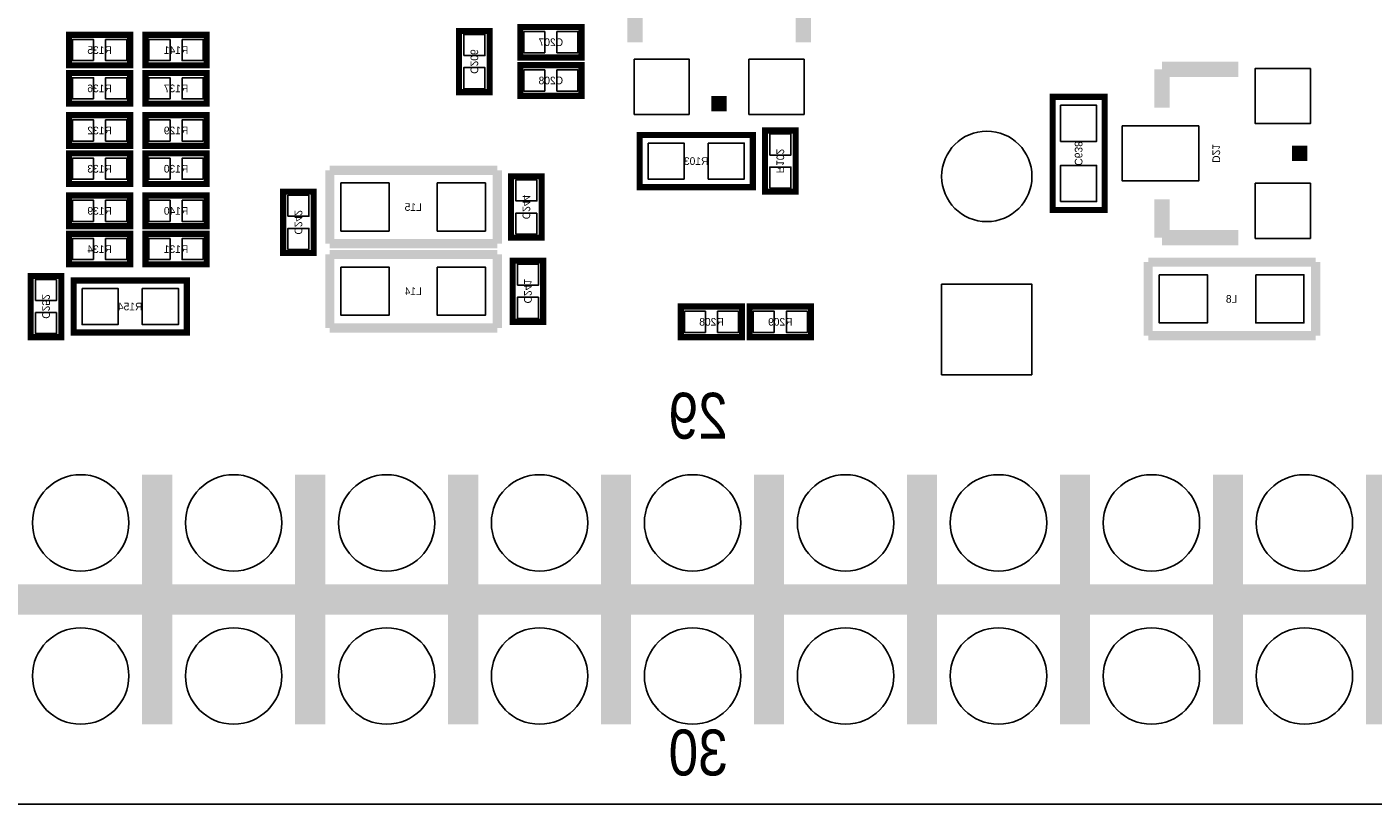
# Model space of a CAD drawing. Extents: x -7 to 92, y 0 to 100.
# Tile 5 of 16: x 30 to 53, y 0 to 13. Entities that reach past the tile are written whole.
import ezdxf
from ezdxf.enums import TextEntityAlignment as Align

# ---------------------------------------------------------------- set-up
doc = ezdxf.new("R2010")
doc.units = 0
for name, color, linetype in [('BG_OUTLINE', 12, 'CONTINUOUS'), ('BG_SILKSCREEN_BOTTOM', 150, 'CONTINUOUS'), ('PG_SILKSCREEN_BOTTOM', 150, 'CONTINUOUS'), ('PIN_BOTTOM', 200, 'CONTINUOUS'), ('RD_SILKSCREEN_BOTTOM', 150, 'CONTINUOUS')]:
    doc.layers.add(name, color=color, linetype=linetype)

msp = doc.modelspace()

# ---------------------------------------------------------------- linework, layer by layer
at = {"layer": 'BG_OUTLINE'}
msp.add_lwpolyline([(0, 1.500124), (0, 54.500018, -0.414227), (1.500124, 55.999888), (15.999968, 55.999888, -0.414241), (16.999966, 54.99989), (16.999966, 52.500022, 0.414244), (18.50009, 50.999898, 0.414204), (19.99996, 52.500022), (19.99996, 54.99989, -0.414226), (20.999958, 55.999888), (21.3614, 55.999888), (83.49996, 55.999888, -0.414216), (85.000084, 54.500018), (85.000084, 1.500124, -0.414251), (83.49996, 0), (1.500124, 0, -0.414262)], format="xyb", close=True, dxfattribs=at)
at = {"layer": 'PG_SILKSCREEN_BOTTOM'}
for points, const_width in [([(40.259, 13.9065), (40.259, 12.6365)], 0.254), ([(43.053, 13.9065), (43.053, 12.6365)], 0.254), ([(31.877, 12.2555), (30.861, 12.2555), (30.861, 12.7635), (31.877, 12.7635), (31.877, 12.2555)], 0.1016), ([(32.131, 12.7635), (33.147, 12.7635), (33.147, 12.2555), (32.131, 12.2555), (32.131, 12.7635)], 0.1016), ([(37.338, 11.811), (37.338, 12.827), (37.846, 12.827), (37.846, 11.811), (37.338, 11.811)], 0.1016), ([(38.354, 12.89431), (39.37, 12.89431), (39.37, 12.38631), (38.354, 12.38631), (38.354, 12.89431)], 0.1016), ([(38.354, 12.25931), (39.37, 12.25931), (39.37, 11.75131), (38.354, 11.75131), (38.354, 12.25931)], 0.1016), ([(49.0093, 11.557), (49.0093, 12.192)], 0.254), ([(49.0093, 12.192), (50.2793, 12.192)], 0.254), ([(31.877, 11.6205), (30.861, 11.6205), (30.861, 12.1285), (31.877, 12.1285), (31.877, 11.6205)], 0.1016), ([(32.131, 12.1285), (33.147, 12.1285), (33.147, 11.6205), (32.131, 11.6205), (32.131, 12.1285)], 0.1016), ([(41.783, 11.6205), (41.529, 11.6205)], 0.254), ([(48.0568, 9.8552), (48.0568, 11.7348), (47.1932, 11.7348), (47.1932, 9.8552), (48.0568, 9.8552)], 0.1016), ([(31.877, 10.922), (30.861, 10.922), (30.861, 11.43), (31.877, 11.43), (31.877, 10.922)], 0.1016), ([(33.147, 10.922), (32.131, 10.922), (32.131, 11.43), (33.147, 11.43), (33.147, 10.922)], 0.1016), ([(42.418, 10.16), (42.418, 11.176), (42.926, 11.176), (42.926, 10.16), (42.418, 10.16)], 0.1016), ([(40.3352, 10.2362), (42.2148, 10.2362), (42.2148, 11.0998), (40.3352, 11.0998), (40.3352, 10.2362)], 0.1016), ([(51.2953, 10.922), (51.2953, 10.668)], 0.254), ([(31.877, 10.287), (30.861, 10.287), (30.861, 10.795), (31.877, 10.795), (31.877, 10.287)], 0.1016), ([(33.147, 10.287), (32.131, 10.287), (32.131, 10.795), (33.147, 10.795), (33.147, 10.287)], 0.1016), ([(37.973, 10.5156), (35.1917, 10.5156)], 0.1524), ([(35.1917, 10.5156), (35.1917, 9.2964)], 0.1524), ([(37.973, 9.2964), (37.973, 10.5156)], 0.1524), ([(38.7096, 10.414), (38.7096, 9.398), (38.2016, 9.398), (38.2016, 10.414), (38.7096, 10.414)], 0.1016), ([(31.877, 9.5885), (30.861, 9.5885), (30.861, 10.0965), (31.877, 10.0965), (31.877, 9.5885)], 0.1016), ([(32.131, 10.0965), (33.147, 10.0965), (33.147, 9.5885), (32.131, 9.5885), (32.131, 10.0965)], 0.1016), ([(34.417, 9.144), (34.417, 10.16), (34.925, 10.16), (34.925, 9.144), (34.417, 9.144)], 0.1016), ([(49.0093, 10.033), (49.0093, 9.398)], 0.254), ([(31.877, 8.9535), (30.861, 8.9535), (30.861, 9.4615), (31.877, 9.4615), (31.877, 8.9535)], 0.1016), ([(33.147, 8.9535), (32.131, 8.9535), (32.131, 9.4615), (33.147, 9.4615), (33.147, 8.9535)], 0.1016), ([(49.0093, 9.398), (50.2793, 9.398)], 0.254), ([(35.1917, 9.2964), (37.973, 9.2964)], 0.1524), ([(37.973, 9.1186), (35.1917, 9.1186)], 0.1524), ([(35.1917, 9.1186), (35.1917, 7.8994)], 0.1524), ([(37.973, 7.8994), (37.973, 9.1186)], 0.1524), ([(38.227, 8.001), (38.227, 9.017), (38.735, 9.017), (38.735, 8.001), (38.227, 8.001)], 0.1016), ([(51.562, 8.9916), (48.7807, 8.9916)], 0.1524), ([(48.7807, 8.9916), (48.7807, 7.7724)], 0.1524), ([(51.562, 7.7724), (51.562, 8.9916)], 0.1524), ([(30.734, 8.763), (30.734, 7.747), (30.226, 7.747), (30.226, 8.763), (30.734, 8.763)], 0.1016), ([(30.9372, 7.8232), (32.8168, 7.8232), (32.8168, 8.6868), (30.9372, 8.6868), (30.9372, 7.8232)], 0.1016), ([(41.021, 8.255), (42.037, 8.255), (42.037, 7.747), (41.021, 7.747), (41.021, 8.255)], 0.1016), ([(43.18, 7.747), (42.164, 7.747), (42.164, 8.255), (43.18, 8.255), (43.18, 7.747)], 0.1016), ([(35.1917, 7.8994), (37.973, 7.8994)], 0.1524), ([(48.7807, 7.7724), (51.562, 7.7724)], 0.1524), ([(32.325056, 5.465064), (32.325056, 1.324864)], 0.500126), ([(34.865056, 5.465064), (34.865056, 1.324864)], 0.500126), ([(37.405056, 5.465064), (37.405056, 1.324864)], 0.500126), ([(39.945056, 5.465064), (39.945056, 1.324864)], 0.500126), ([(42.485056, 5.465064), (42.485056, 1.324864)], 0.500126), ([(45.025056, 5.465064), (45.025056, 1.324864)], 0.500126), ([(47.565056, 5.465064), (47.565056, 1.324864)], 0.500126), ([(50.105056, 5.465064), (50.105056, 1.324864)], 0.500126), ([(52.645056, 5.465064), (52.645056, 1.324864)], 0.500126), ([(77.445108, 3.394964), (27.645106, 3.394964)], 0.500126)]:
    msp.add_lwpolyline(points, dxfattribs=dict(at, const_width=const_width))
at = {"layer": 'PIN_BOTTOM'}
for points in [[(37.416994, 12.419076), (37.767006, 12.419076), (37.767006, 12.769088), (37.416994, 12.769088)], [(38.411912, 12.815316), (38.411912, 12.465304), (38.761924, 12.465304), (38.761924, 12.815316)], [(38.962076, 12.815316), (38.962076, 12.465304), (39.312088, 12.465304), (39.312088, 12.815316)], [(31.268924, 12.334494), (31.268924, 12.684506), (30.918912, 12.684506), (30.918912, 12.334494)], [(31.819088, 12.334494), (31.819088, 12.684506), (31.469076, 12.684506), (31.469076, 12.334494)], [(32.188912, 12.684506), (32.188912, 12.334494), (32.538924, 12.334494), (32.538924, 12.684506)], [(32.739076, 12.684506), (32.739076, 12.334494), (33.089088, 12.334494), (33.089088, 12.684506)], [(41.1607, 11.4427), (41.1607, 12.3571), (40.2463, 12.3571), (40.2463, 11.4427)], [(43.0657, 11.4427), (43.0657, 12.3571), (42.1513, 12.3571), (42.1513, 11.4427)], [(37.416994, 11.868912), (37.767006, 11.868912), (37.767006, 12.218924), (37.416994, 12.218924)], [(38.411912, 12.180316), (38.411912, 11.830304), (38.761924, 11.830304), (38.761924, 12.180316)], [(38.962076, 12.180316), (38.962076, 11.830304), (39.312088, 11.830304), (39.312088, 12.180316)], [(51.4731, 12.2047), (50.5587, 12.2047), (50.5587, 11.2903), (51.4731, 11.2903)], [(31.268924, 11.699494), (31.268924, 12.049506), (30.918912, 12.049506), (30.918912, 11.699494)], [(31.819088, 11.699494), (31.819088, 12.049506), (31.469076, 12.049506), (31.469076, 11.699494)], [(32.188912, 12.049506), (32.188912, 11.699494), (32.538924, 11.699494), (32.538924, 12.049506)], [(32.739076, 12.049506), (32.739076, 11.699494), (33.089088, 11.699494), (33.089088, 12.049506)], [(47.32528, 10.995152), (47.92472, 10.995152), (47.92472, 11.594592), (47.32528, 11.594592)], [(31.268924, 11.000994), (31.268924, 11.351006), (30.918912, 11.351006), (30.918912, 11.000994)], [(31.819088, 11.000994), (31.819088, 11.351006), (31.469076, 11.351006), (31.469076, 11.000994)], [(32.538924, 11.000994), (32.538924, 11.351006), (32.188912, 11.351006), (32.188912, 11.000994)], [(33.089088, 11.000994), (33.089088, 11.351006), (32.739076, 11.351006), (32.739076, 11.000994)], [(49.6189, 11.2522), (48.3489, 11.2522), (48.3489, 10.3378), (49.6189, 10.3378)], [(40.475408, 10.96772), (40.475408, 10.36828), (41.074848, 10.36828), (41.074848, 10.96772)], [(41.475152, 10.96772), (41.475152, 10.36828), (42.074592, 10.36828), (42.074592, 10.96772)], [(42.496994, 10.768076), (42.847006, 10.768076), (42.847006, 11.118088), (42.496994, 11.118088)], [(31.268924, 10.365994), (31.268924, 10.716006), (30.918912, 10.716006), (30.918912, 10.365994)], [(31.819088, 10.365994), (31.819088, 10.716006), (31.469076, 10.716006), (31.469076, 10.365994)], [(32.538924, 10.365994), (32.538924, 10.716006), (32.188912, 10.716006), (32.188912, 10.365994)], [(33.089088, 10.365994), (33.089088, 10.716006), (32.739076, 10.716006), (32.739076, 10.365994)], [(42.496994, 10.217912), (42.847006, 10.217912), (42.847006, 10.567924), (42.496994, 10.567924)], [(47.32528, 9.995408), (47.92472, 9.995408), (47.92472, 10.594848), (47.32528, 10.594848)], [(35.37585, 10.30605), (35.37585, 9.50595), (36.17595, 9.50595), (36.17595, 10.30605)], [(36.97605, 10.30605), (36.97605, 9.50595), (37.77615, 9.50595), (37.77615, 10.30605)], [(38.630606, 10.356088), (38.280594, 10.356088), (38.280594, 10.006076), (38.630606, 10.006076)], [(51.4731, 10.2997), (50.5587, 10.2997), (50.5587, 9.3853), (51.4731, 9.3853)], [(34.495994, 9.752076), (34.846006, 9.752076), (34.846006, 10.102088), (34.495994, 10.102088)], [(31.268924, 9.667494), (31.268924, 10.017506), (30.918912, 10.017506), (30.918912, 9.667494)], [(31.819088, 9.667494), (31.819088, 10.017506), (31.469076, 10.017506), (31.469076, 9.667494)], [(32.188912, 10.017506), (32.188912, 9.667494), (32.538924, 9.667494), (32.538924, 10.017506)], [(32.739076, 10.017506), (32.739076, 9.667494), (33.089088, 9.667494), (33.089088, 10.017506)], [(38.630606, 9.805924), (38.280594, 9.805924), (38.280594, 9.455912), (38.630606, 9.455912)], [(34.495994, 9.201912), (34.846006, 9.201912), (34.846006, 9.551924), (34.495994, 9.551924)], [(31.268924, 9.032494), (31.268924, 9.382506), (30.918912, 9.382506), (30.918912, 9.032494)], [(31.819088, 9.032494), (31.819088, 9.382506), (31.469076, 9.382506), (31.469076, 9.032494)], [(32.538924, 9.032494), (32.538924, 9.382506), (32.188912, 9.382506), (32.188912, 9.032494)], [(33.089088, 9.032494), (33.089088, 9.382506), (32.739076, 9.382506), (32.739076, 9.032494)], [(38.305994, 8.609076), (38.656006, 8.609076), (38.656006, 8.959088), (38.305994, 8.959088)], [(35.37585, 8.90905), (35.37585, 8.10895), (36.17595, 8.10895), (36.17595, 8.90905)], [(36.97605, 8.90905), (36.97605, 8.10895), (37.77615, 8.10895), (37.77615, 8.90905)], [(48.96485, 8.78205), (48.96485, 7.98195), (49.76495, 7.98195), (49.76495, 8.78205)], [(50.56505, 8.78205), (50.56505, 7.98195), (51.36515, 7.98195), (51.36515, 8.78205)], [(30.655006, 8.705088), (30.304994, 8.705088), (30.304994, 8.355076), (30.655006, 8.355076)], [(31.077408, 8.55472), (31.077408, 7.95528), (31.676848, 7.95528), (31.676848, 8.55472)], [(32.077152, 8.55472), (32.077152, 7.95528), (32.676592, 7.95528), (32.676592, 8.55472)], [(46.851062, 7.123938), (45.350938, 7.123938), (45.350938, 8.624062), (46.851062, 8.624062)], [(38.305994, 8.058912), (38.656006, 8.058912), (38.656006, 8.408924), (38.305994, 8.408924)], [(30.655006, 8.154924), (30.304994, 8.154924), (30.304994, 7.804912), (30.655006, 7.804912)], [(41.078912, 8.176006), (41.078912, 7.825994), (41.428924, 7.825994), (41.428924, 8.176006)], [(41.629076, 8.176006), (41.629076, 7.825994), (41.979088, 7.825994), (41.979088, 8.176006)], [(42.571924, 7.825994), (42.571924, 8.176006), (42.221912, 8.176006), (42.221912, 7.825994)], [(43.122088, 7.825994), (43.122088, 8.176006), (42.772076, 8.176006), (42.772076, 7.825994)]]:
    msp.add_lwpolyline(points, close=True, dxfattribs=at)
for centre, radius in [((46.101, 10.414), 0.750062), ((31.055056, 4.664964), 0.799973), ((33.595056, 4.664964), 0.799973), ((36.135056, 4.664964), 0.799973), ((38.675056, 4.664964), 0.799973), ((41.215056, 4.664964), 0.799973), ((43.755056, 4.664964), 0.799973), ((46.295056, 4.664964), 0.799973), ((48.835056, 4.664964), 0.799973), ((51.375056, 4.664964), 0.799973), ((31.055056, 2.124964), 0.799973), ((33.595056, 2.124964), 0.799973), ((36.135056, 2.124964), 0.799973), ((38.675056, 2.124964), 0.799973), ((41.215056, 2.124964), 0.799973), ((43.755056, 2.124964), 0.799973), ((46.295056, 2.124964), 0.799973), ((48.835056, 2.124964), 0.799973), ((51.375056, 2.124964), 0.799973)]:
    msp.add_circle(centre, radius, dxfattribs=at)

# ---------------------------------------------------------------- texts
at = {"layer": 'BG_SILKSCREEN_BOTTOM', "text_generation_flag": 2, "width": 0.866667}
for s, p in [('29', (41.799256, 6.061964)), ('30', (41.799256, 0.473964))]:
    msp.add_text(s, height=0.762, dxfattribs=at).set_placement(p)
at = {"layer": 'RD_SILKSCREEN_BOTTOM', "text_generation_flag": 2}
for s, p in [('R135', (31.369, 12.446)), ('R141', (32.639, 12.446)), ('C207', (38.862, 12.57681)), ('C208', (38.862, 11.94181)), ('R136', (31.369, 11.811)), ('R137', (32.639, 11.811)), ('R132', (31.369, 11.1125)), ('R129', (32.639, 11.1125)), ('R103', (41.275, 10.6045)), ('R133', (31.369, 10.4775)), ('R130', (32.639, 10.4775)), ('R139', (31.369, 9.779)), ('R140', (32.639, 9.779)), ('L15', (36.576, 9.8425)), ('R134', (31.369, 9.144)), ('R131', (32.639, 9.144)), ('L14', (36.576, 8.4455)), ('R154', (31.877, 8.1915)), ('L8', (50.165, 8.3185)), ('R208', (41.529, 7.9375)), ('R209', (42.672, 7.9375))]:
    msp.add_text(s, height=0.127, dxfattribs=at).set_placement(p, align=Align.CENTER)
for s, p in [('C206', (37.5285, 12.319254)), ('C638', (47.5615, 10.795254)), ('R102', (42.6085, 10.668254)), ('D21', (49.8475, 10.795254)), ('C244', (38.3921, 9.906254)), ('C242', (34.6075, 9.652254)), ('C241', (38.4175, 8.509254)), ('C252', (30.4165, 8.255254))]:
    msp.add_text(s, height=0.127, rotation=270, dxfattribs=at).set_placement(p, align=Align.CENTER)

doc.saveas('drawing.dxf')
